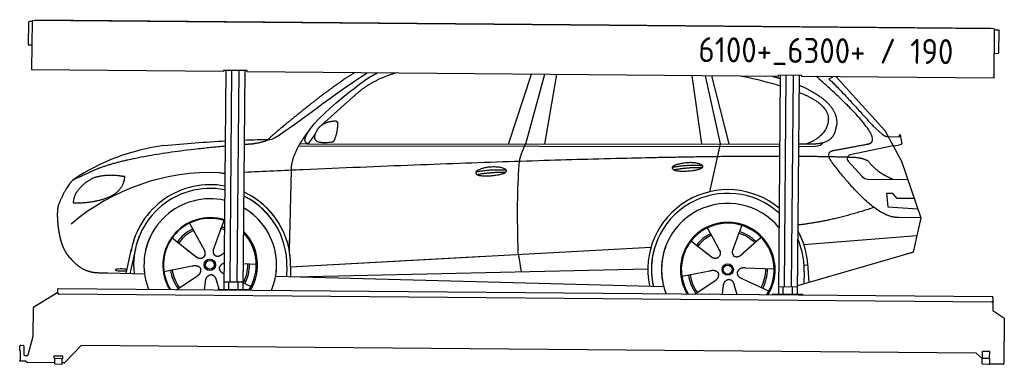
# Model space of a CAD drawing. Header units: millimetres. Extents: x 0 to 5198, y -17 to 1803.
import ezdxf

# ---------------------------------------------------------------- set-up
doc = ezdxf.new("R2010")
doc.units = ezdxf.units.MM
for name, color, linetype, lineweight in [('AM_0', 7, 'Continuous', 50), ('car', 10, 'Continuous', 25), ('Logo', 7, 'Continuous', 25), ('Plattform', 7, 'Continuous', 25)]:
    doc.layers.add(name, color=color, linetype=linetype, lineweight=lineweight)
doc.styles.get("Standard").update_dxf_attribs({"font": 'ISOCP.SHX'})

# ---------------------------------------------------------------- blocks, each defined once
blk = doc.blocks.new('Zubringerplattform GT190  GL550')
at = {"layer": 'Plattform'}
for p, q in [((46, 1787.9), (45, 1671.9)), ((65, 1792.7), (51, 1792.9)), ((65.1, 1798.7), (62.8, 1537.8)), ((5144.9, 1754.4), (65.1, 1798.7)), ((83.1, 1803.1), (5126.9, 1759.1)), ((83.1, 1803.1), (83.1, 1798.6)), ((5126.9, 1759.1), (5126.9, 1754.6)), ((5144.9, 1754.4), (5142.6, 1493.4)), ((5168.8, 1748.2), (5144.8, 1748.4)), ((5169.8, 1630.2), (5170.8, 1746.2)), ((46.9, 1669.9), (63.9, 1669.7)), ((5143.7, 1625.4), (5164.7, 1625.2)), ((1076.7, 1528.9), (62.8, 1537.8)), ((1076.8, 1534.9), (1076.7, 1528.9)), ((1201.8, 1533.8), (1076.8, 1534.9)), ((1088.4, 1534.8), (1078.3, 379.6)), ((1110.5, 417.1), (1120.3, 1534.5)), ((1148.5, 416.7), (1158.3, 1534.2)), ((1188.4, 1533.9), (1178.3, 378.7)), ((1201.7, 1527.8), (1201.8, 1533.8)), ((4003.6, 1503.4), (1201.7, 1527.8)), ((4003.7, 1509.4), (4003.6, 1503.4)), ((4128.7, 1508.3), (4003.7, 1509.4)), ((4015.3, 1509.3), (4005.2, 354.1)), ((4037.4, 391.5), (4047.2, 1509)), ((4075.4, 391.2), (4085.2, 1508.6)), ((4115.3, 1508.4), (4105.2, 353.2)), ((4128.6, 1502.3), (4128.7, 1508.3)), ((5142.6, 1493.4), (4128.6, 1502.3)), ((1179.5, 416.5), (1079.5, 417.3)), ((1103.3, 379.4), (1103.7, 417.1)), ((1153.3, 378.9), (1153.7, 416.7)), ((201.1, 358.3), (201.3, 377.3)), ((201.3, 377.3), (201.4, 383.3)), ((201.4, 383.3), (5138.2, 340.2)), ((1048.3, 379.9), (1208.3, 378.5)), ((1048.3, 379.9), (1048.3, 375.9)), ((1208.3, 374.5), (1208.3, 378.5)), ((4106.4, 390.9), (4006.4, 391.8)), ((4030.2, 353.8), (4030.6, 391.6)), ((4080.2, 353.4), (4080.6, 391.1)), ((74.9, 285.8), (201.2, 363)), ((5132.9, 310.2), (206.1, 353.2)), ((3975.2, 354.3), (4135.2, 352.9)), ((3975.2, 354.3), (3975.2, 350.3)), ((4135.2, 348.9), (4135.2, 352.9)), ((5137.9, 315.2), (5137.5, 267.7)), ((5138.1, 334.2), (5137.9, 315.2)), ((5138.1, 334.2), (5138.2, 340.2)), ((71.8, 131.8), (72.5, 281.6)), ((5137.5, 267.7), (5196, 228.1)), ((5198.2, 224), (5196.1, -12.3)), ((45.3, 33.3), (71.8, 131.8)), ((0.5, 56), (0.7, 78)), ((0.5, 56), (2.8, 56)), ((2.8, 56), (2.3, 5)), ((5.7, 83), (17.7, 82.8)), ((22.7, 77.8), (22.3, 34.8)), ((324.5, 82.2), (238.4, -8.5)), ((5050, 40.9), (324.5, 82.2)), ((0, 0), (0, 5)), ((2.3, 5), (0, 5)), ((28.2, -0.2), (0, 0)), ((27.3, 29.8), (40.4, 29.6)), ((182.6, 14.4), (182.7, 27.4)), ((182.6, 14.4), (227.6, 14)), ((182.7, 27.4), (227.7, 27)), ((184.9, -15.6), (185.1, 14.4)), ((224.9, -16), (225.1, 14)), ((227.6, 14), (227.7, 27)), ((5081.8, 13.2), (5050, 40.9)), ((5081.6, -15.3), (5081.8, 14.7)), ((5081.8, 14.7), (5121.8, 14.3)), ((5082.8, 14.6), (5083.1, 50.6)), ((5121.1, 50.3), (5083.1, 50.6)), ((5120.8, 14.3), (5121.1, 50.3)), ((5121.6, -15.7), (5121.8, 14.3)), ((38.6, -7.2), (31.4, -1.4)), ((184.9, -9.6), (41.7, -8.4)), ((184.9, -15.6), (224.9, -16)), ((234.7, -10), (224.9, -10)), ((5081.6, -15.3), (5121.6, -15.7)), ((5191, -17.3), (5117.9, -16.7))]:
    blk.add_line(p, q, dxfattribs=at)
for centre, radius, start, end in [((51, 1787.9), 5, 89.5, 179.5), ((5168.8, 1746.2), 2, 359.5, 89.5), ((47, 1671.9), 2, 179.5, 269.5), ((5164.8, 1630.2), 5, 269.5, 359.5), ((206.1, 358.2), 5, 179.5, 269.5), ((5132.9, 315.2), 5, 269.5, 359.5), ((77.5, 281.6), 5, 121.4261, 179.5), ((5193.2, 224), 5, 359.5, 55.9134), ((5.7, 78), 5, 89.5, 179.5), ((17.7, 77.8), 5, 359.5, 89.5), ((27.3, 34.8), 5, 179.5, 269.5), ((40.4, 34.6), 5, 269.5, 344.9258), ((5128.9, 23.2), 12, 227.6897, 228.0904), ((28.2, -5.2), 5, 50.8402, 89.5), ((41.7, -3.4), 5, 230.8402, 269.5), ((234.8, -5), 5, 269.5, 316.4902), ((5117.9, -11.7), 5, 232.6301, 269.5), ((5191.1, -12.3), 5, 269.5, 359.5)]:
    blk.add_arc(centre, radius, start, end, dxfattribs=at)
blk = doc.blocks.new('CarUG')
at = {"layer": 'car'}
for p, q in [((2889.2, 5341.3), (3007.7, 5710.8)), ((3076.3, 5710.8), (2979.2, 5342.1)), ((3080.9, 5343.1), (3141.1, 5710.9)), ((3909.2, 5351.1), (3854.5, 5711.2)), ((3923.2, 5711.2), (4006.4, 5352.1)), ((3956.6, 5711.2), (4052.4, 5352.5)), ((4598.9, 5711.5), (4576.5, 5698.9)), ((4615.3, 5711.5), (4874.1, 5431.6)), ((2068.3, 5584.4), (1898.9, 5430.5)), ((4813.7, 5452.7), (4859.4, 5412.8)), ((4874.1, 5431.6), (4964.7, 5269.4)), ((1869.6, 5387), (1829, 5331)), ((1829, 5331), (4320.4, 5355.1)), ((4420.4, 5356.1), (4480.8, 5356.7)), ((4892, 5399.6), (4952.2, 5397.5)), ((4919.4, 5350.5), (4947.1, 5354.5)), ((1782.1, 5321.7), (4320.4, 5341.8)), ((1829, 5331), (1787.8, 5331.7)), ((4006.4, 5352.1), (3952.5, 5098.9)), ((4420.4, 5342.6), (4425.3, 5342.7)), ((4425.3, 5342.7), (4508.2, 5344.1)), ((4919.4, 5350.5), (4693, 5300.6)), ((4682.6, 5267.5), (4757.7, 5186.3)), ((4964.7, 5269.4), (5069.1, 4971.8)), ((1737.1, 4766.5), (1744.3, 5192)), ((4786.9, 5173.4), (4998.6, 5172.6)), ((4919.4, 5098.5), (4886.7, 5098.5)), ((4886.7, 5098.5), (4893.6, 5027)), ((4943.2, 5072.7), (4919.4, 5098.5)), ((5033.7, 5072.7), (4943.2, 5072.7)), ((4893.6, 5027), (5052.7, 5018.5)), ((5069.1, 4971.8), (4952.2, 4972.2)), ((5069.1, 4971.8), (5031.2, 4789.8)), ((1207.9, 4907.6), (1229.8, 4868.9)), ((1378.3, 4889.6), (1339, 4777.7)), ((1390.1, 4923), (1376.2, 4883.4)), ((3941.9, 4907.6), (3971.5, 4855.4)), ((4124.1, 4923), (4109, 4881.2)), ((1229.8, 4868.9), (1288.7, 4764.6)), ((1501.1, 4851.7), (1493.6, 4845)), ((3854.6, 4840.9), (3956.8, 4761.5)), ((3970.2, 4857.8), (3971.5, 4855.4)), ((3971.5, 4855.4), (4008.7, 4789.5)), ((4109, 4881.2), (4075.9, 4789.2)), ((4218.5, 4852.7), (4131.6, 4774.6)), ((4226.2, 4861.2), (4218.5, 4852.7)), ((4452.7, 4824.6), (5049.6, 4878.4)), ((1117.6, 4829.5), (1237.1, 4736.6)), ((1737.1, 4766.5), (1738.1, 4827.1)), ((1744.4, 4681.9), (3613.3, 4801.2)), ((3613.3, 4801.2), (3645.8, 4803.2)), ((3919.6, 4790.6), (3966.2, 4754.4)), ((5026.5, 4788.4), (4420.7, 4606.1)), ((5031.2, 4789.8), (4987.4, 4776.7)), ((877.1, 4638.2), (904.3, 4769.2)), ((923.9, 4768.9), (896.6, 4637.9)), ((1199.7, 4765.7), (1246.3, 4729.5)), ((1339, 4777.7), (1335.2, 4767.3)), ((1393.6, 4755.1), (1391, 4752.7)), ((1744.4, 4681.9), (2767.9, 4747.2)), ((1076, 4651.5), (1224.3, 4681.8)), ((1563.1, 4692.7), (1493.7, 4695)), ((1724.8, 4681.1), (1723.9, 4630.7)), ((1744.4, 4681.9), (1743.6, 4630.3)), ((1764.2, 4630), (3629.9, 4688)), ((3649.2, 4688.6), (3649.6, 4688.6)), ((3810, 4651.5), (3958.4, 4681.8)), ((4297.1, 4692.7), (4145.8, 4697.7)), ((4455.9, 4681.4), (4454.8, 4616.4)), ((4474.4, 4715.1), (4455.2, 4713.9)), ((4473.6, 4727.1), (4480.2, 4624)), ((974, 4636.5), (779.8, 4640)), ((1144.7, 4556.8), (1247.6, 4626.5)), ((1665.7, 4631.7), (3714.7, 4597)), ((3880.5, 4557.9), (3981.6, 4626.5)), ((4269.9, 4576.5), (4132.1, 4639.2)), ((1291.1, 4556.8), (1295.7, 4597.4)), ((1367.6, 4560.9), (1355.5, 4602.5)), ((1535.9, 4576.5), (1493.7, 4595.7)), ((4025.3, 4558), (4029.8, 4597.4)), ((4102.4, 4558), (4089.6, 4602.5))]:
    blk.add_line(p, q, dxfattribs=at)
for centre, radius in [((1318.1, 4688.8), 30.1), ((1318.1, 4688.8), 23.6), ((4052.2, 4688.8), 30.1), ((4052.2, 4688.8), 23.6)]:
    blk.add_circle(centre, radius, dxfattribs=at)
for centre, radius, start, end in [((1227.1, 4205.6), 1122.3, 98.0395, 124.4377), ((4697.3, 5281), 20, 102.4358, 222.7473), ((1331.8, 4035.2), 1141.2, 88.2487, 130.916), ((1393.1, 5290.2), 117.4, 256.9855, 269.1884), ((4787, 5213.4), 40, 222.7473, 269.7861), ((1320.2, 4687.9), 424.2, 80.0558, 170.7471), ((4052.6, 4688.2), 422.7, 50.659, 192.285), ((1320.2, 4687.9), 404.6, 79.5676, 187.1619), ((1320.2, 4687.9), 424.2, 359.1908, 65.8907), ((1320.2, 4687.9), 424.2, 26.9197, 65.8907), ((1320.2, 4687.9), 404.6, 359.0314, 64.6409), ((1320.2, 4687.9), 404.6, 28.3768, 64.6409), ((4052.6, 4688.2), 403.4, 48.3734, 192.9312), ((1320.2, 4687.9), 350, 77.9144, 188.4487), ((1320.2, 4687.9), 350, 338.0298, 60.3214), ((1320.2, 4687.9), 350, 33.4585, 60.3214), ((4052.6, 4688.2), 350, 40.0277, 195.1055), ((1320.2, 4687.9), 250, 72.9443, 211.6483), ((1318.1, 4688.8), 245, 72.0664, 188.7348), ((1318.1, 4688.8), 209.6, 68.9041, 73.3995), ((4052.6, 4688.2), 250, 328.6337, 211.4159), ((4052.2, 4688.8), 245, 41.9641, 188.7348), ((4052.6, 4688.2), 250, 41.078, 137.685), ((4052.2, 4688.8), 209.6, 44.8961, 73.3995), ((4052.6, 4688.2), 422.7, 3.6504, 29.4679), ((4052.6, 4688.2), 422.7, 22.5487, 29.4679), ((1320.2, 4687.9), 424.2, 159.4632, 170.7471), ((1320.2, 4687.9), 404.6, 158.4572, 187.1619), ((1320.2, 4687.9), 350, 155.0104, 202.0197), ((1320.2, 4687.9), 350, 155.0104, 157.8717), ((1320.2, 4687.9), 250, 144.1237, 211.6483), ((1320.2, 4687.9), 250, 144.1237, 148.496), ((1318.1, 4688.8), 245, 143.5289, 148.0172), ((1318.1, 4688.8), 209.6, 116.262, 145.3995), ((1318.1, 4688.8), 200.6, 116.1152, 145.5463), ((1318.1, 4688.8), 200.6, 67.9091, 73.4359), ((1320.2, 4687.9), 250, 328.4012, 46.0999), ((1318.1, 4688.8), 245, 327.4462, 44.2594), ((4052.2, 4688.8), 209.6, 116.262, 142.4326), ((4052.2, 4688.8), 200.6, 116.1152, 142.4463), ((4052.2, 4688.8), 200.6, 45.0266, 73.5463), ((4052.2, 4688.8), 245, 0.9266, 44.7348), ((4052.6, 4688.2), 403.4, 3.6504, 24.1739), ((4052.6, 4688.2), 403.4, 23.7263, 24.1739), ((1318.1, 4688.8), 245, 144.9266, 212.6033), ((1318.1, 4688.8), 245, 30.7457, 35.1225), ((1320.2, 4687.9), 250, 30.267, 34.5277), ((4052.6, 4688.2), 422.7, 164.0109, 164.2126), ((4052.6, 4688.2), 403.4, 163.2593, 179.9464), ((4052.6, 4688.2), 350, 160.7243, 195.1055), ((4052.6, 4688.2), 250, 152.8016, 211.4159), ((4052.2, 4688.8), 245, 152.3519, 188.7348), ((4052.6, 4688.2), 250, 328.6337, 25.8498), ((1320.2, 4687.9), 350, 350.7505, 11.924), ((1320.2, 4687.9), 404.6, 359.0315, 10.2025), ((1320.2, 4687.9), 424.2, 359.1908, 9.6942), ((4052.6, 4688.2), 403.4, 173.0827, 192.9312), ((4052.6, 4688.2), 350, 172.1254, 201.8672), ((4052.6, 4688.2), 250, 169.2195, 211.4159), ((4052.2, 4688.8), 245, 169.1336, 212.2761), ((1318.1, 4688.8), 200.6, 332.1152, 1.5463), ((1318.1, 4688.8), 209.6, 332.262, 1.3995), ((4052.2, 4688.8), 200.6, 332.1152, 1.5463), ((4052.2, 4688.8), 209.6, 332.262, 1.3995), ((4052.2, 4688.8), 245, 327.7735, 9.5178), ((4052.6, 4688.2), 250, 328.6337, 9.4319), ((4052.6, 4688.2), 403.4, 359.0315, 5.5686), ((4052.6, 4688.2), 422.7, 3.6504, 3.7403), ((1318.1, 4688.8), 209.6, 188.262, 217.3995), ((1318.1, 4688.8), 200.6, 188.1152, 217.5463), ((4052.2, 4688.8), 209.6, 188.262, 217.3995), ((4052.2, 4688.8), 200.6, 188.1152, 217.5463)]:
    blk.add_arc(centre, radius, start, end, dxfattribs=at)
blk.add_ellipse((852.4, 4657.6), major_axis=(33.6, 0), ratio=0.157274, start_param=0.513473, end_param=5.704241, dxfattribs=at)
for points, degree in [([(1629.1, 5353.6), (1664.6, 5350.2), (1961.2, 5598.8), (2139, 5710.4)], 3), ([(1829, 5331), (1745.6, 5370.3), (2037.4, 5609.3), (2148.8, 5685.7)], 3), ([(1925.1, 5607.4), (2002.9, 5669.3), (2072, 5710.4)], 2), ([(2290, 5710.5), (2159.2, 5672.1), (2068.3, 5584.4)], 2), ([(2148.8, 5685.7), (2170.3, 5699.2), (2194, 5710.4)], 2), ([(4117.1, 5711.3), (4198.6, 5695.8), (4262.3, 5679.8), (4320.3, 5661.9)], 3), ([(4281.3, 5711.4), (4291.2, 5708.8), (4301, 5706.2), (4310.7, 5703.4), (4320.2, 5700.7)], 4), ([(4420.3, 5666.2), (4514.7, 5627.5), (4587.3, 5579.2), (4628.5, 5520.7), (4619.8, 5452.6)], 4), ([(4527.8, 5698), (4521.5, 5705.5), (4513.6, 5711.5)], 2), ([(4792.7, 5360), (4881.9, 5388.8), (4527.8, 5698)], 2), ([(4576.5, 5698.9), (4584.3, 5703.3), (4813.7, 5452.7)], 2), ([(4420.3, 5627.6), (4430.3, 5623.9), (4440.3, 5620.1), (4450.5, 5616.1)], 3), ([(4450.5, 5616.1), (4565.1, 5565.1), (4575.8, 5500.1)], 2), ([(1925.1, 5607.4), (1844.6, 5546.2), (1742.9, 5461.8), (1614.6, 5355.4), (1620.5, 5353.5)], 4), ([(4575.8, 5500.1), (4581.5, 5405.6), (4464.2, 5356.5)], 2), ([(1877.7, 5404.8), (1893.9, 5435.2), (1936.5, 5449.6)], 2), ([(1936.5, 5449.6), (1965.2, 5455.7), (1978.1, 5454.6)], 2), ([(1968.7, 5350.4), (1989.6, 5403.6), (1986.6, 5448.4)], 2), ([(1978.1, 5454.6), (1984.2, 5448.5), (1986.6, 5448.4)], 2), ([(4480.8, 5356.7), (4530.9, 5357.2), (4603.9, 5362.5), (4611.6, 5409.4), (4619.8, 5452.6)], 4), ([(4859.4, 5412.8), (4867.7, 5405.6), (4881, 5398), (4890, 5398), (4892, 5399.6)], 4), ([(4952.2, 5397.5), (4953.4, 5436.4), (4964.7, 5362.2)], 2), ([(1744.3, 5192), (1741.1, 5275.6), (1829, 5393.7)], 2), ([(1955.3, 5342.6), (1833.2, 5322.7), (1877.7, 5404.8)], 2), ([(4508.2, 5344.1), (4527.5, 5344.9), (4542.2, 5354), (4549.4, 5364.3)], 3), ([(4579.4, 5377.2), (4579.5, 5377.3), (4579.6, 5377.3), (4579.6, 5377.3)], 3), ([(4964.7, 5362.2), (4965, 5358.5), (4959.4, 5356.8), (4947.1, 5354.5)], 3), ([(729.1, 5195), (933.3, 5271.9), (1393.4, 5317.6)], 2), ([(1070.2, 5316.9), (1181.2, 5328.1), (1288.8, 5337.7), (1393.4, 5344.3)], 3), ([(1493.4, 5349.7), (1539.1, 5351.7), (1584.4, 5353.1), (1629.1, 5353.6)], 3), ([(1493.4, 5326.9), (1517.1, 5329), (1541.4, 5331)], 2), ([(1541.4, 5331), (1594.5, 5339.3), (1620.2, 5352.5)], 2), ([(1955.3, 5342.6), (1961.3, 5344.4), (1968.7, 5350.4)], 2), ([(2948.1, 5249.9), (2950.9, 5281), (2979.2, 5342.1)], 2), ([(4598.5, 5259.2), (4554.2, 5317.5), (4614.1, 5324.7)], 2), ([(4320.4, 5289.2), (3396, 5282.5), (1493.5, 5178.5)], 2), ([(4700.1, 5287), (4575.9, 5289.9), (4420.4, 5289.6)], 2), ([(4952.2, 4972.2), (4826.5, 4964), (4598.5, 5259.2)], 2), ([(4787.9, 5269.4), (4750.5, 5287.5), (4700.1, 5287)], 2), ([(4919.4, 5172.9), (4833.7, 5208), (4787.9, 5269.4)], 2), ([(2718.5, 5192.5), (2793.9, 5209.4), (2877.4, 5203.7)], 2), ([(3754.7, 5226.2), (3830.1, 5243.1), (3913.6, 5237.3)], 2), ([(3761.9, 5213.4), (3835.9, 5228), (3913.8, 5227.2)], 2), ([(729.1, 5195), (595.4, 5131.9)], 1), ([(832.3, 5154.7), (764.7, 5161.8), (705.5, 5143.8)], 2), ([(816, 5061.1), (861.7, 5098.5), (865, 5150.4)], 2), ([(865, 5150.4), (847.2, 5152.3), (832.3, 5154.7)], 2), ([(1393.5, 5173), (1392.4, 5172.9), (1391.4, 5172.9)], 2), ([(2723.6, 5178.7), (2797.6, 5193.3), (2875.5, 5192.5)], 2), ([(595.4, 5131.9), (561, 5108.8), (516.9, 5001.3)], 2), ([(705.5, 5143.8), (653.4, 5122.6), (615.8, 5072.3)], 2), ([(615.8, 5072.3), (597.7, 5052.3), (593.4, 5011)], 2), ([(594.6, 5008.7), (739.4, 5010.6), (816, 5061.1)], 2), ([(593.4, 5011), (596.7, 5010.9), (594.6, 5008.7)], 2), ([(4820.2, 5023.6), (4605.9, 4949.7), (4420.6, 4927)], 2), ([(1237.1, 4736.6), (1260.6, 4714.9), (1283.8, 4728.4)], 2), ([(3957.1, 4761.5), (3980.6, 4739.8), (4003.7, 4753.4)], 2), ([(1224.3, 4681.8), (1255, 4690.8), (1269.8, 4668.4)], 2), ([(1393.7, 4697.2), (1376.6, 4693.6), (1369.2, 4676.8)], 2), ([(3958.4, 4681.8), (3989, 4690.8), (4003.8, 4668.4)], 2), ([(4145.8, 4697.7), (4114, 4701.4), (4103.2, 4676.8)], 2), ([(1247.6, 4626.5), (1275.5, 4642.2), (1269.8, 4668.4)], 2), ([(1295.7, 4597.4), (1296.7, 4629.4), (1322.6, 4636.5)], 2), ([(1355.5, 4602.5), (1349.3, 4633.8), (1322.6, 4636.5)], 2), ([(1393.7, 4640.9), (1368.1, 4652), (1369.2, 4676.8)], 2), ([(3981.6, 4626.5), (4009.5, 4642.2), (4003.8, 4668.4)], 2), ([(4029.8, 4597.4), (4030.7, 4629.4), (4056.6, 4636.5)], 2), ([(4089.6, 4602.5), (4083.3, 4633.8), (4056.6, 4636.5)], 2), ([(4132.1, 4639.2), (4102, 4650), (4103.2, 4676.8)], 2)]:
    blk.add_open_spline(points, degree=degree, dxfattribs=at)
for points, degree, knots in [([(4614.1, 5324.7), (4780.7, 5357.3), (4783.6, 5357.9), (4791.9, 5359.8), (4792.7, 5360)], 1, [0.1611508, 0.1611508, 1, 1.0196119, 1.078724, 1.0847856, 1.0847856]), ([(3761.9, 5213.4), (3738.3, 5229.7), (3783.7, 5245.5), (3866.4, 5265.7), (3959.3, 5232.6), (3897.3, 5208.8), (3788.3, 5201.6), (3766.8, 5210.4), (3761.9, 5213.4)], 5, [0, 0, 0, 0, 0, 0, 0.300106, 0.500106, 0.700106, 1, 1, 1, 1, 1, 1]), ([(2718.5, 5192.5), (2722.7, 5197.6), (2743.7, 5214), (2826.4, 5234.1), (2941.7, 5198), (2833.1, 5169.4), (2748.3, 5170), (2713.9, 5173.6), (2718.5, 5192.5)], 5, [0, 0, 0, 0, 0, 0, 0.300106, 0.500106, 0.700106, 1, 1, 1, 1, 1, 1]), ([(2946.4, 4758.6), (2945.8, 4772.2), (2945.2, 4785.5), (2944.7, 4798.7), (2937.4, 4988.5), (2938.5, 5138.9), (2948.1, 5249.9)], 3, [0, 0, 0, 0, 0.064923, 0.064923, 0.064923, 1, 1, 1, 1]), ([(516.9, 5001.3), (510.6, 4985.4), (508.8, 4956.9), (510.1, 4924.5), (513.8, 4892.7), (516.3, 4871), (519.8, 4849.6), (524.5, 4828.4), (530.2, 4807.4)], 4, [0, 0, 0, 0, 0, 0.3469619, 0.3469619, 0.3469619, 0.3469619, 0.5837788, 0.5837788, 0.5837788, 0.5837788, 0.5837788]), ([(522, 4841.4), (522.9, 4837.2), (523.9, 4833), (524.8, 4828.9), (525.8, 4824.8), (529.5, 4810), (533.6, 4796.4), (538.1, 4784), (543.1, 4772.7)], 4, [0.4914944, 0.4914944, 0.4914944, 0.4914944, 0.4914944, 0.5422469, 0.5422469, 0.5422469, 0.5422469, 0.728655, 0.728655, 0.728655, 0.728655, 0.728655]), ([(530.2, 4807.4), (533.2, 4798), (536.2, 4789.1), (539.4, 4781), (542.7, 4773.4), (544.1, 4770.2), (545.6, 4767.1), (547, 4764.1), (548.5, 4761.3), (554.2, 4750.2), (560.3, 4740.9), (566.6, 4733), (573.2, 4725.6)], 4, [0.5979331, 0.5979331, 0.5979331, 0.5979331, 0.5979331, 0.7288005, 0.7288005, 0.7288005, 0.7288005, 0.7843928, 0.7843928, 0.7843928, 0.7843928, 1, 1, 1, 1, 1]), ([(4008.7, 4789.5), (4010.4, 4785.4), (4011.4, 4781.5), (4011.7, 4777.6), (4012.4, 4769), (4009.8, 4760.9), (4003.7, 4753.4)], 3, [0.2167758, 0.2167758, 0.2167758, 0.2167758, 0.4600873, 0.4600873, 0.4600873, 1, 1, 1, 1]), ([(4075.9, 4789.2), (4075.3, 4786.1), (4075.1, 4783.1), (4075.2, 4780.1), (4075.6, 4777.3), (4076.4, 4771.6), (4078.5, 4766.2), (4082, 4761.7), (4087, 4758.7)], 4, [0.3191838, 0.3191838, 0.3191838, 0.3191838, 0.3191838, 0.5438253, 0.5438253, 0.5438253, 0.5438253, 1, 1, 1, 1, 1]), ([(1288.7, 4764.6), (1290.4, 4760.5), (1291.5, 4756.6), (1291.8, 4752.7), (1292.5, 4744.1), (1289.9, 4736), (1283.8, 4728.4)], 3, [0.2167758, 0.2167758, 0.2167758, 0.2167758, 0.4600873, 0.4600873, 0.4600873, 1, 1, 1, 1]), ([(1335.2, 4767.3), (1334.7, 4764.2), (1334.5, 4761.2), (1334.6, 4758.2), (1334.9, 4755.4), (1335.7, 4749.7), (1337.8, 4744.3), (1341.4, 4739.8), (1346.3, 4736.8)], 4, [0.3191838, 0.3191838, 0.3191838, 0.3191838, 0.3191838, 0.5438253, 0.5438253, 0.5438253, 0.5438253, 1, 1, 1, 1, 1]), ([(1391, 4752.7), (1391, 4752.7), (1391, 4752.7), (1391, 4752.7), (1391, 4752.7), (1382, 4742.9), (1371.4, 4732.8), (1357.1, 4730.3), (1346.3, 4736.8)], 4, [-0.000003, -0.000003, -0.000003, -0.000003, -0.000003, 0, 0, 0, 0, 1, 1, 1, 1, 1]), ([(2946.4, 4758.6), (2947.1, 4754), (2947.8, 4749.5), (2948.5, 4745.1), (2949.1, 4741.1), (2949.7, 4737.2), (2950.3, 4733.5), (2955.2, 4703.3), (2958.9, 4681.3), (2961.5, 4667.2)], 3, [-0.000011, -0.000011, -0.000011, -0.000011, 0.107576, 0.107576, 0.107576, 0.206414, 0.206414, 0.206414, 1, 1, 1, 1]), ([(4131.6, 4774.6), (4131.6, 4774.6), (4131.6, 4774.6), (4131.6, 4774.6), (4131.6, 4774.6), (4122.6, 4764.8), (4112, 4754.7), (4097.8, 4752.2), (4087, 4758.7)], 4, [-0.000003, -0.000003, -0.000003, -0.000003, -0.000003, 0, 0, 0, 0, 1, 1, 1, 1, 1]), ([(779.8, 4640), (755.1, 4640.4), (699.5, 4636.3), (663.3, 4649.9), (619.5, 4674.6), (573.2, 4725.6)], 4, [0, 0, 0, 0, 0, 0.597866, 1, 1, 1, 1, 1])]:
    blk.add_open_spline(points, degree=degree, knots=knots, dxfattribs=at)

msp = doc.modelspace()

# ---------------------------------------------------------------- block references
at = {"layer": 'AM_0'}
msp.add_blockref('Zubringerplattform GT190  GL550', (0, 0), dxfattribs=at)
at = {"layer": 'car', "rotation": 359.4752422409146}
msp.add_blockref('CarUG', (-357, -4168.3), dxfattribs=at)

# ---------------------------------------------------------------- texts
at = {"layer": 'Logo'}
msp.add_text('6100+_6300+ / 190', height=132, rotation=359.5306, dxfattribs=at).set_placement((3582.8, 1579.1))

doc.saveas('drawing.dxf')
